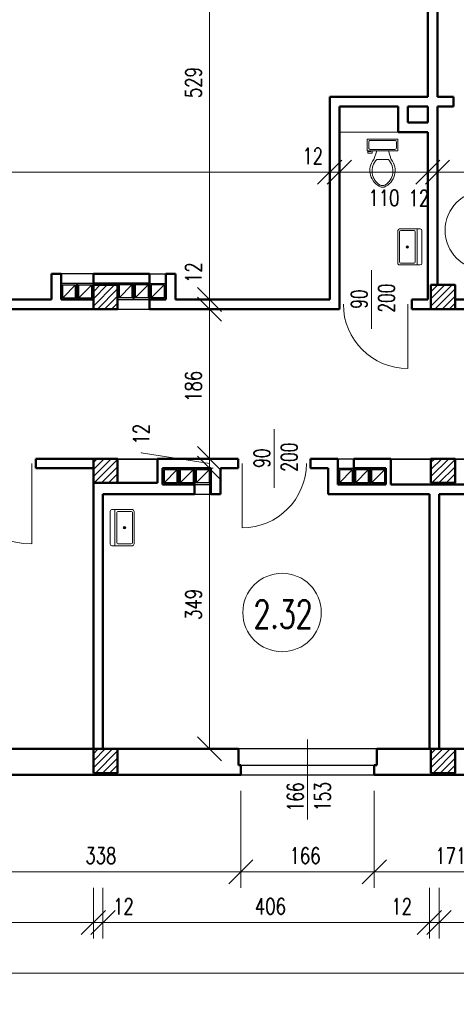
# Model space of a CAD drawing. Header units: millimetres. Extents: x -56112 to 30506, y -136199 to -2178.
# Tile 22 of 45: x 5478 to 10909, y -99540 to -87295. Entities that reach past the tile are written whole.
import ezdxf
from ezdxf.enums import TextEntityAlignment as Align

# ---------------------------------------------------------------- set-up
doc = ezdxf.new("R2010")
doc.units = ezdxf.units.MM
doc.header["$LTSCALE"] = 10
doc.header["$MEASUREMENT"] = 0
doc.header["$PDMODE"] = 35
doc.layers.get('0').update_dxf_attribs({"lineweight": 15})
for name, color, linetype, lineweight in [('L001', 1, 'Continuous', 18), ('L002', 2, 'Continuous', 25), ('L003', 3, 'Continuous', 50)]:
    doc.layers.add(name, color=color, linetype=linetype, lineweight=lineweight)
doc.layers.add('L004', color=4, linetype='Continuous')
doc.styles.get("Standard").update_dxf_attribs({"font": 'simplex.shx', "width": 0.75, "height": 200})
doc.dimstyles.new('1_100', dxfattribs={"dimtxt": 200, "dimasz": 300, "dimexe": 200, "dimexo": 200, "dimgap": 100, "dimtad": 1, "dimdec": 0, "dimlfac": 0.1, "dimtxsty": 'Standard', "dimblk": 'OBLIQUE', "dimcen": 250, "dimdle": 2, "dimclrt": 2, "dimadec": 0, "dimazin": 0, "dimtfac": 1, "dimtdec": 0, "dimtmove": 1, "dimatfit": 3, "dimfxl": 1, "dimarcsym": 0})
pattern_1 = [(45, (-4200, -54957.545), (-44.19417, 44.19417), [])]
pattern_2 = [(45, (-4e-12, -54957.545), (-44.19417, 44.19417), [])]

# ---------------------------------------------------------------- blocks, each defined once
blk = doc.blocks.new('Zlewozmywak pojedyńczy - góra')
blk.add_line((-15, -3.999996), (15, -3.999996))
for points in [[(-13.5, 0), (13.5, 0)], [(-15, -18.499996), (-15, -1.5)], [(-13.5, -17.499996), (-13.5, -6.499996)], [(-12.5, -5.499996), (12.5, -5.499996)], [(13.5, -6.499996), (13.5, -17.499996)], [(15, -1.5), (15, -18.499996)], [(13.5, -19.999996), (-13.5, -19.999996)], [(12.5, -18.499996), (-12.5, -18.499996)]]:
    blk.add_lwpolyline(points)
for radius in [1, 0.5]:
    blk.add_circle((0, -11.999996), radius)
for centre, radius, start, end in [((-13.5, -1.5), 1.5, 90, 180), ((-12.5, -6.499996), 1, 90, 180), ((12.5, -6.499996), 1, 0, 90), ((13.5, -1.5), 1.5, 0, 90), ((-13.5, -18.499996), 1.5, 180, 270), ((-12.5, -17.499996), 1, 180, 270), ((12.5, -17.499996), 1, 270, 0), ((13.5, -18.499996), 1.5, 270, 0)]:
    blk.add_arc(centre, radius, start, end)
blk = doc.blocks.new('Toaleta - góra')
for p, q in [((9.5, -6), (9.5, -2)), ((-10, -8.5), (-8, -8.5)), ((-10, -9.5), (-10, -8.5)), ((-7, -9.5), (-10, -9.5)), ((-8, -8.5), (-8, -8)), ((-7, -8), (-7, -9.5)), ((-4, -8), (-6, -14)), ((4, -8), (6, -14)), ((4, -14), (-4, -14))]:
    blk.add_line(p, q)
blk.add_lwpolyline([(10.5, -8), (10.5, 0), (-10.5, 0), (-10.5, -8)], close=True)
for points in [[(-9.5, -2), (-9.5, -6)], [(8.5, -1), (-8.5, -1)], [(-8.5, -7), (8.5, -7)]]:
    blk.add_lwpolyline(points)
for centre, radius, start, end in [((-8.62, -1.88), 0.884, 81.8699, 188.1301), ((-8.62, -6.12), 0.884, 171.8699, 278.1301), ((8.62, -1.88), 0.884, 351.8699, 98.1301), ((8.62, -6.12), 0.884, 261.8699, 8.1301), ((3.52, -21.58), 12.17, 141.46911, 247.97143), ((4.2, -21.82), 11.33, 136.36773, 238.94682), ((-3.52, -21.58), 12.17, 292.02843, 38.53071), ((-4.2, -21.82), 11.33, 301.05301, 43.63209), ((0, -27.88), 4, 245.73182, 294.26817), ((0, -29), 4, 254.86053, 285.13947)]:
    blk.add_arc(centre, radius, start, end)
blk = doc.blocks.new('_Oblique')
at = {"layer": 'L004', "color": 0, "lineweight": -2}
blk.add_line((-0.5, -0.5), (0.5, 0.5), dxfattribs=at)
blk = doc.blocks.new('*D1933')
at = {"layer": 'Defpoints'}
for p in [(-43796, -93024), (22164, -95784), (-10767, -99582), (22164, -99783)]:
    blk.add_point(p, dxfattribs=at)
at = {"layer": 'L001'}
for p, q in [((-43796, -93224), (-43796, -99983)), ((22164, -95984), (22164, -99983)), ((-43796, -99783), (22164, -99783))]:
    blk.add_line(p, q, dxfattribs=at)
at = {"layer": 'L001', "xscale": 300, "yscale": 300, "zscale": 300, "rotation": 180}
blk.add_blockref('_Oblique', (-43796, -99783), dxfattribs=at)
at = {"layer": 'L001', "xscale": 300, "yscale": 300, "zscale": 300}
blk.add_blockref('_Oblique', (22164, -99783), dxfattribs=at)
at = {"layer": 'L001', "color": 2, "linetype": 'Continuous', "width": 0.75}
blk.add_text('6596', height=200, dxfattribs=at).set_placement((-11028, -99582), align=Align.MIDDLE_LEFT)
blk = doc.blocks.new('*D1934')
at = {"layer": 'Defpoints'}
for p in [(-40196, -96684), (15134, -96684), (-12580, -98952), (15134, -99153)]:
    blk.add_point(p, dxfattribs=at)
at = {"layer": 'L001'}
for p, q in [((-40196, -96884), (-40196, -99353)), ((15134, -96884), (15134, -99353)), ((-40196, -99153), (15134, -99153))]:
    blk.add_line(p, q, dxfattribs=at)
at = {"layer": 'L001', "xscale": 300, "yscale": 300, "zscale": 300, "rotation": 180}
blk.add_blockref('_Oblique', (-40196, -99153), dxfattribs=at)
at = {"layer": 'L001', "xscale": 300, "yscale": 300, "zscale": 300}
blk.add_blockref('_Oblique', (15134, -99153), dxfattribs=at)
at = {"layer": 'L001', "color": 2, "linetype": 'Continuous', "width": 0.75}
blk.add_text('5533', height=200, dxfattribs=at).set_placement((-12844, -98952), align=Align.MIDDLE_LEFT)
blk = doc.blocks.new('*D1939')
at = {"layer": 'Defpoints'}
for p in [(10694, -97893), (14754, -97893), (12773, -98322), (10694, -98523)]:
    blk.add_point(p, dxfattribs=at)
at = {"layer": 'L001'}
for p, q in [((10694, -98093), (10694, -98723)), ((14754, -98093), (14754, -98723)), ((14754, -98523), (10694, -98523))]:
    blk.add_line(p, q, dxfattribs=at)
at = {"layer": 'L001', "xscale": 300, "yscale": 300, "zscale": 300, "rotation": 180}
blk.add_blockref('_Oblique', (10694, -98523), dxfattribs=at)
at = {"layer": 'L001', "xscale": 300, "yscale": 300, "zscale": 300}
blk.add_blockref('_Oblique', (14754, -98523), dxfattribs=at)
at = {"layer": 'L001', "color": 2, "linetype": 'Continuous', "width": 0.75}
blk.add_text('406', height=200, dxfattribs=at).set_placement((12584, -98322), align=Align.MIDDLE_LEFT)
blk = doc.blocks.new('*D1944')
at = {"layer": 'Defpoints'}
for p in [(2364, -97893), (6394, -97893), (4280, -98322), (2364, -98523)]:
    blk.add_point(p, dxfattribs=at)
at = {"layer": 'L001'}
for p, q in [((2364, -98093), (2364, -98723)), ((6394, -98093), (6394, -98723)), ((6394, -98523), (2364, -98523))]:
    blk.add_line(p, q, dxfattribs=at)
at = {"layer": 'L001', "xscale": 300, "yscale": 300, "zscale": 300, "rotation": 180}
blk.add_blockref('_Oblique', (2364, -98523), dxfattribs=at)
at = {"layer": 'L001', "xscale": 300, "yscale": 300, "zscale": 300}
blk.add_blockref('_Oblique', (6394, -98523), dxfattribs=at)
at = {"layer": 'L001', "color": 2, "linetype": 'Continuous', "width": 0.75}
blk.add_text('403', height=200, dxfattribs=at).set_placement((4088, -98322), align=Align.MIDDLE_LEFT)
blk = doc.blocks.new('*D1952')
at = {"layer": 'Defpoints'}
for p in [(6514, -97893), (10574, -97893), (8593, -98322), (6514, -98523)]:
    blk.add_point(p, dxfattribs=at)
at = {"layer": 'L001'}
for p, q in [((6514, -98093), (6514, -98723)), ((10574, -98093), (10574, -98723)), ((10574, -98523), (6514, -98523))]:
    blk.add_line(p, q, dxfattribs=at)
at = {"layer": 'L001', "xscale": 300, "yscale": 300, "zscale": 300, "rotation": 180}
blk.add_blockref('_Oblique', (6514, -98523), dxfattribs=at)
at = {"layer": 'L001', "xscale": 300, "yscale": 300, "zscale": 300}
blk.add_blockref('_Oblique', (10574, -98523), dxfattribs=at)
at = {"layer": 'L001', "color": 2, "linetype": 'Continuous', "width": 0.75}
blk.add_text('406', height=200, dxfattribs=at).set_placement((8404, -98322), align=Align.MIDDLE_LEFT)
blk = doc.blocks.new('*D1953')
at = {"layer": 'Defpoints'}
for p in [(8229, -96684), (9889, -96684), (9010, -97692), (9889, -97893)]:
    blk.add_point(p, dxfattribs=at)
at = {"layer": 'L001'}
for p, q in [((8229, -96884), (8229, -98093)), ((9889, -96884), (9889, -98093)), ((8229, -97893), (9889, -97893))]:
    blk.add_line(p, q, dxfattribs=at)
at = {"layer": 'L001', "xscale": 300, "yscale": 300, "zscale": 300, "rotation": 180}
blk.add_blockref('_Oblique', (8229, -97893), dxfattribs=at)
at = {"layer": 'L001', "xscale": 300, "yscale": 300, "zscale": 300}
blk.add_blockref('_Oblique', (9889, -97893), dxfattribs=at)
at = {"layer": 'L001', "color": 2, "linetype": 'Continuous', "width": 0.75}
blk.add_text('166', height=200, dxfattribs=at).set_placement((8835, -97692), align=Align.MIDDLE_LEFT)
blk = doc.blocks.new('*D1954')
at = {"layer": 'Defpoints'}
for p in [(4844, -96684), (8229, -96684), (6487, -97692), (8229, -97893)]:
    blk.add_point(p, dxfattribs=at)
at = {"layer": 'L001'}
for p, q in [((4844, -96884), (4844, -98093)), ((8229, -96884), (8229, -98093)), ((4844, -97893), (8229, -97893))]:
    blk.add_line(p, q, dxfattribs=at)
at = {"layer": 'L001', "xscale": 300, "yscale": 300, "zscale": 300, "rotation": 180}
blk.add_blockref('_Oblique', (4844, -97893), dxfattribs=at)
at = {"layer": 'L001', "xscale": 300, "yscale": 300, "zscale": 300}
blk.add_blockref('_Oblique', (8229, -97893), dxfattribs=at)
at = {"layer": 'L001', "color": 2, "linetype": 'Continuous', "width": 0.75}
blk.add_text('338', height=200, dxfattribs=at).set_placement((6295, -97692), align=Align.MIDDLE_LEFT)
blk = doc.blocks.new('*D1598')
at = {"layer": 'Defpoints'}
for p in [(6394, -97893), (6514, -97893), (6394, -98523), (6747, -98523)]:
    blk.add_point(p, dxfattribs=at)
at = {"layer": 'L001'}
for p, q in [((6394, -98093), (6394, -98723)), ((6514, -98093), (6514, -98723)), ((6392, -98523), (6394, -98523)), ((6514, -98523), (6394, -98523)), ((6854, -98523), (6514, -98523))]:
    blk.add_line(p, q, dxfattribs=at)
at = {"layer": 'L001', "xscale": 300, "yscale": 300, "zscale": 300}
blk.add_blockref('_Oblique', (6394, -98523), dxfattribs=at)
at = {"layer": 'L001', "xscale": 300, "yscale": 300, "zscale": 300, "rotation": 180}
blk.add_blockref('_Oblique', (6514, -98523), dxfattribs=at)
at = {"layer": 'L001', "color": 2, "linetype": 'Continuous', "width": 0.75}
blk.add_text('12', height=200, dxfattribs=at).set_placement((6640, -98323), align=Align.MIDDLE_LEFT)
blk = doc.blocks.new('*D1955')
at = {"layer": 'Defpoints'}
for p in [(9889, -96684), (11599, -96684), (10793, -97693), (11599, -97893)]:
    blk.add_point(p, dxfattribs=at)
at = {"layer": 'L001'}
for p, q in [((9889, -96884), (9889, -98093)), ((11599, -96884), (11599, -98093)), ((9889, -97893), (11599, -97893))]:
    blk.add_line(p, q, dxfattribs=at)
at = {"layer": 'L001', "xscale": 300, "yscale": 300, "zscale": 300, "rotation": 180}
blk.add_blockref('_Oblique', (9889, -97893), dxfattribs=at)
at = {"layer": 'L001', "xscale": 300, "yscale": 300, "zscale": 300}
blk.add_blockref('_Oblique', (11599, -97893), dxfattribs=at)
at = {"layer": 'L001', "color": 2, "linetype": 'Continuous', "width": 0.75}
blk.add_text('171', height=200, dxfattribs=at).set_placement((10647, -97693), align=Align.MIDDLE_LEFT)
blk = doc.blocks.new('*D1600')
at = {"layer": 'Defpoints'}
for p in [(10574, -97893), (10694, -97893), (10207, -98523), (10574, -98523)]:
    blk.add_point(p, dxfattribs=at)
at = {"layer": 'L001'}
for p, q in [((10574, -98093), (10574, -98723)), ((10694, -98093), (10694, -98723)), ((10100, -98523), (10574, -98523)), ((10694, -98523), (10574, -98523)), ((10696, -98523), (10694, -98523))]:
    blk.add_line(p, q, dxfattribs=at)
at = {"layer": 'L001', "xscale": 300, "yscale": 300, "zscale": 300}
blk.add_blockref('_Oblique', (10574, -98523), dxfattribs=at)
at = {"layer": 'L001', "xscale": 300, "yscale": 300, "zscale": 300, "rotation": 180}
blk.add_blockref('_Oblique', (10694, -98523), dxfattribs=at)
at = {"layer": 'L001', "color": 2, "linetype": 'Continuous', "width": 0.75}
blk.add_text('12', height=200, dxfattribs=at).set_placement((10100, -98323), align=Align.MIDDLE_LEFT)
blk = doc.blocks.new('*D2146')
at = {"layer": 'Defpoints'}
for p in [(-3146, -88794), (3229, -88989), (-3146, -89190), (9334, -89514)]:
    blk.add_point(p, dxfattribs=at)
at = {"layer": 'L001'}
for p, q in [((-3146, -88994), (-3146, -89390)), ((9334, -89314), (9334, -88990)), ((9334, -89190), (-3146, -89190))]:
    blk.add_line(p, q, dxfattribs=at)
at = {"layer": 'L001', "xscale": 300, "yscale": 300, "zscale": 300, "rotation": 180}
blk.add_blockref('_Oblique', (-3146, -89190), dxfattribs=at)
at = {"layer": 'L001', "xscale": 300, "yscale": 300, "zscale": 300}
blk.add_blockref('_Oblique', (9334, -89190), dxfattribs=at)
at = {"layer": 'L001', "color": 2, "linetype": 'Continuous', "width": 0.75}
blk.add_text('1248', height=200, dxfattribs=at).set_placement((2979, -88989), align=Align.MIDDLE_LEFT)
blk = doc.blocks.new('*D1977')
at = {"layer": 'Defpoints'}
for p in [(7666, -85484), (7639, -88080), (7666, -90774), (7840, -90774)]:
    blk.add_point(p, dxfattribs=at)
at = {"layer": 'L001'}
for p, q in [((7840, -85484), (7840, -90774)), ((7866, -85484), (8040, -85484)), ((7866, -90774), (8040, -90774))]:
    blk.add_line(p, q, dxfattribs=at)
at = {"layer": 'L001', "xscale": 300, "yscale": 300, "zscale": 300}
for p, rotation in [((7840, -85484), 89.99999999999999), ((7840, -90774), 270)]:
    blk.add_blockref('_Oblique', p, dxfattribs=dict(at, rotation=rotation))
at = {"layer": 'L001', "color": 2, "linetype": 'Continuous', "width": 0.75}
blk.add_text('529', height=200, rotation=90, dxfattribs=at).set_placement((7639, -88270), align=Align.MIDDLE_LEFT)
blk = doc.blocks.new('*D1650')
at = {"layer": 'Defpoints'}
for p in [(7840, -90462), (7666, -90774), (7840, -90894), (8104, -90894)]:
    blk.add_point(p, dxfattribs=at)
at = {"layer": 'L001'}
for p, q in [((7840, -90355), (7840, -90774)), ((7840, -90774), (7840, -90894)), ((7866, -90774), (8040, -90774)), ((7904, -90894), (7640, -90894)), ((7840, -90896), (7840, -90894))]:
    blk.add_line(p, q, dxfattribs=at)
at = {"layer": 'L001', "xscale": 300, "yscale": 300, "zscale": 300}
for p, rotation in [((7840, -90774), 270), ((7840, -90894), 90)]:
    blk.add_blockref('_Oblique', p, dxfattribs=dict(at, rotation=rotation))
at = {"layer": 'L001', "color": 2, "linetype": 'Continuous', "width": 0.75}
blk.add_text('12', height=200, rotation=90, dxfattribs=at).set_placement((7640, -90570), align=Align.MIDDLE_LEFT)
blk = doc.blocks.new('*D1978')
at = {"layer": 'Defpoints'}
for p in [(8104, -90894), (7639, -91873), (7840, -92754), (7988, -92754)]:
    blk.add_point(p, dxfattribs=at)
at = {"layer": 'L001'}
for p, q in [((7904, -90894), (7640, -90894)), ((7840, -90894), (7840, -92754)), ((7788, -92754), (7640, -92754))]:
    blk.add_line(p, q, dxfattribs=at)
at = {"layer": 'L001', "xscale": 300, "yscale": 300, "zscale": 300}
for p, rotation in [((7840, -90894), 90), ((7840, -92754), 270)]:
    blk.add_blockref('_Oblique', p, dxfattribs=dict(at, rotation=rotation))
at = {"layer": 'L001', "color": 2, "linetype": 'Continuous', "width": 0.75}
blk.add_text('186', height=200, rotation=90, dxfattribs=at).set_placement((7639, -92048), align=Align.MIDDLE_LEFT)
blk = doc.blocks.new('*D1708')
at = {"layer": 'Defpoints'}
for p in [(9101, -89190), (9454, -89190), (9454, -89297), (9334, -89514)]:
    blk.add_point(p, dxfattribs=at)
at = {"layer": 'L001'}
for p, q in [((9334, -89314), (9334, -88990)), ((9454, -89097), (9454, -88990)), ((8994, -89190), (9334, -89190)), ((9334, -89190), (9454, -89190)), ((9456, -89190), (9454, -89190))]:
    blk.add_line(p, q, dxfattribs=at)
at = {"layer": 'L001', "xscale": 300, "yscale": 300, "zscale": 300}
blk.add_blockref('_Oblique', (9334, -89190), dxfattribs=at)
at = {"layer": 'L001', "xscale": 300, "yscale": 300, "zscale": 300, "rotation": 180}
blk.add_blockref('_Oblique', (9454, -89190), dxfattribs=at)
at = {"layer": 'L001', "color": 2, "linetype": 'Continuous', "width": 0.75}
blk.add_text('12', height=200, dxfattribs=at).set_placement((8994, -88990), align=Align.MIDDLE_LEFT)
blk = doc.blocks.new('*D1992')
at = {"layer": 'Defpoints'}
for p in [(10554, -89190), (9454, -89297), (10554, -89297), (9980, -89511)]:
    blk.add_point(p, dxfattribs=at)
at = {"layer": 'L001'}
for p, q in [((9454, -89097), (9454, -88990)), ((10554, -89097), (10554, -88990)), ((9454, -89190), (10554, -89190))]:
    blk.add_line(p, q, dxfattribs=at)
at = {"layer": 'L001', "xscale": 300, "yscale": 300, "zscale": 300, "rotation": 180}
blk.add_blockref('_Oblique', (9454, -89190), dxfattribs=at)
at = {"layer": 'L001', "xscale": 300, "yscale": 300, "zscale": 300}
blk.add_blockref('_Oblique', (10554, -89190), dxfattribs=at)
at = {"layer": 'L001', "color": 2, "linetype": 'Continuous', "width": 0.75}
blk.add_text('110', height=200, dxfattribs=at).set_placement((9816, -89511), align=Align.MIDDLE_LEFT)
blk = doc.blocks.new('*D1710')
at = {"layer": 'Defpoints'}
for p in [(10674, -89190), (10554, -89297), (10674, -89297), (10422, -89513)]:
    blk.add_point(p, dxfattribs=at)
at = {"layer": 'L001'}
for p, q in [((10554, -89097), (10554, -88990)), ((10674, -89097), (10674, -88990)), ((10552, -89190), (10554, -89190)), ((10554, -89190), (10674, -89190)), ((10674, -89190), (10676, -89190))]:
    blk.add_line(p, q, dxfattribs=at)
at = {"layer": 'L001', "xscale": 300, "yscale": 300, "zscale": 300}
blk.add_blockref('_Oblique', (10554, -89190), dxfattribs=at)
at = {"layer": 'L001', "xscale": 300, "yscale": 300, "zscale": 300, "rotation": 180}
blk.add_blockref('_Oblique', (10674, -89190), dxfattribs=at)
at = {"layer": 'L001', "color": 2, "linetype": 'Continuous', "width": 0.75}
blk.add_text('12', height=200, dxfattribs=at).set_placement((10315, -89513), align=Align.MIDDLE_LEFT)
blk = doc.blocks.new('*D1993')
at = {"layer": 'Defpoints'}
for p in [(11355, -88989), (12134, -89190), (10674, -89297), (12134, -89297)]:
    blk.add_point(p, dxfattribs=at)
at = {"layer": 'L001'}
for p, q in [((10674, -89097), (10674, -88990)), ((12134, -89097), (12134, -88990)), ((10674, -89190), (12134, -89190))]:
    blk.add_line(p, q, dxfattribs=at)
at = {"layer": 'L001', "xscale": 300, "yscale": 300, "zscale": 300, "rotation": 180}
blk.add_blockref('_Oblique', (10674, -89190), dxfattribs=at)
at = {"layer": 'L001', "xscale": 300, "yscale": 300, "zscale": 300}
blk.add_blockref('_Oblique', (12134, -89190), dxfattribs=at)
at = {"layer": 'L001', "color": 2, "linetype": 'Continuous', "width": 0.75}
blk.add_text('146', height=200, dxfattribs=at).set_placement((11180, -88989), align=Align.MIDDLE_LEFT)
blk = doc.blocks.new('*D1725')
at = {"layer": 'Defpoints'}
for p in [(6990, -92579), (7988, -92754), (7840, -92874), (8084, -92874)]:
    blk.add_point(p, dxfattribs=at)
at = {"layer": 'L001'}
for p, q in [((6990, -92679), (6990, -92681)), ((7840, -92814), (6990, -92681)), ((7788, -92754), (7640, -92754)), ((7840, -92752), (7840, -92754)), ((7840, -92754), (7840, -92874)), ((7884, -92874), (7640, -92874)), ((7840, -92874), (7840, -92876))]:
    blk.add_line(p, q, dxfattribs=at)
at = {"layer": 'L001', "xscale": 300, "yscale": 300, "zscale": 300}
for p, rotation in [((7840, -92754), 270), ((7840, -92874), 90)]:
    blk.add_blockref('_Oblique', p, dxfattribs=dict(at, rotation=rotation))
at = {"layer": 'L001', "color": 2, "linetype": 'Continuous', "width": 0.75}
blk.add_text('12', height=200, rotation=90, dxfattribs=at).set_placement((6990, -92579), align=Align.MIDDLE_LEFT)
blk = doc.blocks.new('*D1999')
at = {"layer": 'Defpoints'}
for p in [(8084, -92874), (7639, -94570), (7840, -96364), (8084, -96364)]:
    blk.add_point(p, dxfattribs=at)
at = {"layer": 'L001'}
for p, q in [((7884, -92874), (7640, -92874)), ((7840, -92874), (7840, -96364)), ((7884, -96364), (7640, -96364))]:
    blk.add_line(p, q, dxfattribs=at)
at = {"layer": 'L001', "xscale": 300, "yscale": 300, "zscale": 300}
for p, rotation in [((7840, -92874), 89.99999999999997), ((7840, -96364), 270)]:
    blk.add_blockref('_Oblique', p, dxfattribs=dict(at, rotation=rotation))
at = {"layer": 'L001', "color": 2, "linetype": 'Continuous', "width": 0.75}
blk.add_text('349', height=200, rotation=90, dxfattribs=at).set_placement((7639, -94760), align=Align.MIDDLE_LEFT)

msp = doc.modelspace()

# ---------------------------------------------------------------- hatches: boundary and pattern name
at = {"layer": 'L001'}
h = msp.add_hatch(dxfattribs=at)
h.set_pattern_fill('ANSI31', color=256, scale=500, style=0)
h.set_pattern_definition(pattern_1)
h.paths.add_polyline_path([(6694, -90594.4), (6394, -90594.4), (6394, -90894.4), (6694, -90894.4)], flags=16)
h = msp.add_hatch(dxfattribs=at)
h.set_pattern_fill('ANSI31', color=256, scale=500, style=0)
h.set_pattern_definition(pattern_2)
h.paths.add_polyline_path([(10894, -90594.4), (10594, -90594.4), (10594, -90894.4), (10894, -90894.4)], flags=16)
h = msp.add_hatch(dxfattribs=at)
h.set_pattern_fill('ANSI31', color=256, scale=500, style=0)
h.set_pattern_definition(pattern_1)
h.paths.add_polyline_path([(6694, -92754.4), (6394, -92754.4), (6394, -93054.4), (6694, -93054.4)], flags=16)
h = msp.add_hatch(dxfattribs=at)
h.set_pattern_fill('ANSI31', color=256, scale=500, style=0)
h.set_pattern_definition(pattern_2)
h.paths.add_polyline_path([(10894, -92754.4), (10594, -92754.4), (10594, -93054.4), (10894, -93054.4)], flags=16)
h = msp.add_hatch(dxfattribs=at)
h.set_pattern_fill('ANSI31', color=256, scale=500, style=0)
h.set_pattern_definition(pattern_1)
h.paths.add_polyline_path([(6694, -96364.4), (6394, -96364.4), (6394, -96664.4), (6694, -96664.4)], flags=16)
h = msp.add_hatch(dxfattribs=at)
h.set_pattern_fill('ANSI31', color=256, scale=500, style=0)
h.set_pattern_definition(pattern_2)
h.paths.add_polyline_path([(10894, -96364.4), (10594, -96364.4), (10594, -96664.4), (10894, -96664.4)], flags=16)

# ---------------------------------------------------------------- linework, layer by layer
at = {"layer": 'Defpoints'}
msp.add_3dface([(-51868.7, -76799.4, 0), (30505.6, -76799.4, 0), (30505.6, -106499.4, 0), (-51868.7, -106499.4, 0)], dxfattribs=at)
at = {"layer": 'L001'}
for p, q in [((10184, -88694.4), (9454, -88694.4)), ((9854, -90409.8), (9854, -91138.9)), ((10304, -90832.6, 70), (10304, -91632.6, 70)), ((8644, -92388), (8644, -93117.2)), ((5629, -92812.6, 70), (5629, -93812.6, 70)), ((6694, -92754.4), (7194, -92754.4)), ((6694, -92766.4), (7194, -92766.4)), ((8244, -92814.4, 70), (8244, -93614.4, 70)), ((10094, -92754.4), (10594, -92754.4)), ((10094, -92766.4), (10594, -92766.4)), ((10894, -92754.4), (11394, -92754.4)), ((10894, -92766.4), (11394, -92766.4)), ((9059, -96246.9), (9059, -97243.1))]:
    msp.add_line(p, q, dxfattribs=at)
for centre in [(11256.8, -89914.2), (8741.5, -94667.6)]:
    msp.add_circle(centre, 488.1, dxfattribs=at)
for centre, radius, start, end in [((10304, -90832.6, 70), 800, 180, 270), ((5629, -92812.6), 1000, 180, 270), ((8244, -92814.4, 70), 800, 270, 0)]:
    msp.add_arc(centre, radius, start, end, dxfattribs=at)
at = {"layer": 'L002'}
for p, q in [((6394, -90454.4), (5994, -90454.4)), ((7094, -90454.4), (7294, -90454.4)), ((6394, -90574.4), (5994, -90574.4)), ((6174, -90594.4), (6014, -90754.4)), ((6014, -90594.4), (6174, -90594.4)), ((6014, -90754.4), (6014, -90594.4)), ((6174, -90754.4), (6174, -90594.4)), ((6214, -90754.4), (6214, -90594.4)), ((6214, -90594.4), (6374, -90594.4)), ((6374, -90594.4), (6214, -90754.4)), ((6374, -90754.4), (6374, -90594.4)), ((6714, -90594.4), (6714, -90754.4)), ((6714, -90754.4), (6874, -90594.4)), ((6874, -90594.4), (6714, -90594.4)), ((6874, -90594.4), (6874, -90754.4)), ((6914, -90754.4), (7074, -90594.4)), ((7074, -90594.4), (6914, -90594.4)), ((6914, -90594.4), (6914, -90754.4)), ((7074, -90594.4), (7074, -90754.4)), ((7094, -90574.4), (7294, -90574.4)), ((7114, -90754.4), (7274, -90594.4)), ((7274, -90594.4), (7114, -90594.4)), ((7114, -90594.4), (7114, -90754.4)), ((7274, -90594.4), (7274, -90754.4)), ((6014, -90754.4), (6174, -90754.4)), ((6214, -90754.4), (6374, -90754.4)), ((6694, -90774.4), (7094, -90774.4)), ((6874, -90754.4), (6714, -90754.4)), ((7074, -90754.4), (6914, -90754.4)), ((7274, -90754.4), (7114, -90754.4)), ((6694, -90894.4), (7094, -90894.4)), ((9434, -92754.4), (9634, -92754.4)), ((7274, -92894.4), (7274, -93054.4)), ((7274, -93054.4), (7434, -92894.4)), ((7434, -92894.4), (7274, -92894.4)), ((7434, -92894.4), (7434, -93054.4)), ((7474, -93054.4), (7634, -92894.4)), ((7474, -92894.4), (7474, -93054.4)), ((7634, -92894.4), (7474, -92894.4)), ((7634, -92894.4), (7634, -93054.4)), ((7674, -93054.4), (7834, -92894.4)), ((7674, -92894.4), (7674, -93054.4)), ((7834, -92894.4), (7674, -92894.4)), ((7834, -92894.4), (7834, -93054.4)), ((9434, -92874.4), (9634, -92874.4)), ((9454, -93054.4), (9614, -92894.4)), ((9454, -92894.4), (9454, -93054.4)), ((9614, -92894.4), (9454, -92894.4)), ((9614, -92894.4), (9614, -93054.4)), ((9814, -92894.4), (9654, -92894.4)), ((9654, -93054.4), (9814, -92894.4)), ((9654, -92894.4), (9654, -93054.4)), ((9814, -92894.4), (9814, -93054.4)), ((9854, -92894.4), (9854, -93054.4)), ((9854, -93054.4), (10014, -92894.4)), ((10014, -92894.4), (9854, -92894.4)), ((10014, -92894.4), (10014, -93054.4)), ((7434, -93054.4), (7274, -93054.4)), ((7634, -93054.4), (7474, -93054.4)), ((7834, -93054.4), (7674, -93054.4)), ((9614, -93054.4), (9454, -93054.4)), ((9814, -93054.4), (9654, -93054.4)), ((10014, -93054.4), (9854, -93054.4)), ((7654, -93074.4), (7854, -93074.4)), ((7654, -93194.4), (7854, -93194.4)), ((9919, -96364.4), (8199, -96364.4)), ((8229, -96564.4), (9889, -96564.4)), ((8229, -96684.4), (9889, -96684.4))]:
    msp.add_line(p, q, dxfattribs=at)
at = {"layer": 'L003'}
for p, q in [((10554, -85484.4), (10554, -88254.4)), ((10674, -85484.4), (10674, -88254.4)), ((10554, -88254.4), (9334, -88254.4)), ((9334, -90774.4), (9334, -88254.4)), ((10874, -88254.4), (10674, -88254.4)), ((10874, -88254.4), (10874, -88374.4)), ((9454, -90894.4), (9454, -88374.4)), ((10184, -88374.4), (9454, -88374.4)), ((10184, -88374.4), (10184, -88694.4)), ((10304, -88374.4), (10304, -88574.4)), ((10554, -88374.4), (10304, -88374.4)), ((10554, -88374.4), (10554, -88574.4)), ((10674, -88374.4), (10674, -90594.4)), ((10874, -88374.4), (10674, -88374.4)), ((10304, -88574.4), (10554, -88574.4)), ((10184, -88694.4), (10554, -88694.4)), ((10554, -88694.4), (10554, -90774.4)), ((5994, -90454.4), (5874, -90454.4)), ((5874, -90454.4), (5874, -90774.4)), ((5994, -90774.4), (5994, -90454.4)), ((6394, -90774.4), (6394, -90454.4)), ((7094, -90454.4), (6394, -90454.4)), ((7094, -90454.4), (7094, -90894.4)), ((7294, -90454.4), (7294, -90774.4)), ((7414, -90454.4), (7294, -90454.4)), ((7414, -90774.4), (7414, -90454.4)), ((6194, -90774.4), (6194, -90574.4)), ((7094, -90574.4), (6394, -90574.4)), ((6694, -90574.4), (6694, -90774.4)), ((6894, -90574.4), (6894, -90774.4)), ((5874, -90774.4), (4874, -90774.4)), ((6394, -90774.4), (5994, -90774.4)), ((7294, -90774.4), (7094, -90774.4)), ((9334, -90774.4), (7414, -90774.4)), ((10554, -90774.4), (10354, -90774.4)), ((10354, -90774.4), (10354, -90894.4)), ((11064, -90774.4), (10894, -90774.4)), ((6694, -90894.4), (4874, -90894.4)), ((9454, -90894.4), (7094, -90894.4)), ((11064, -90894.4), (10354, -90894.4)), ((6394, -92754.4), (5679, -92754.4)), ((5679, -92754.4), (5679, -92874.4)), ((8194, -92754.4), (7194, -92754.4)), ((7194, -92754.4), (7194, -93054.4)), ((8194, -92754.4), (8194, -92874.4)), ((9434, -92754.4), (9094, -92754.4)), ((9094, -92754.4), (9094, -92874.4)), ((9434, -92754.4), (9434, -93074.4)), ((10094, -92754.4), (9634, -92754.4)), ((9634, -92754.4), (9634, -93074.4)), ((10094, -92754.4), (10094, -93074.4)), ((6394, -92874.4), (5679, -92874.4)), ((6394, -92874.4), (5679, -92874.4)), ((7254, -92874.4), (7254, -93074.4)), ((7854, -92874.4), (7254, -92874.4)), ((7454, -92874.4), (7454, -93074.4)), ((7654, -92874.4), (7654, -93194.4)), ((7854, -92874.4), (7854, -93194.4)), ((7974, -92874.4), (7974, -93194.4)), ((8194, -92874.4), (7974, -92874.4)), ((9314, -92874.4), (9094, -92874.4)), ((9314, -92874.4), (9314, -93194.4)), ((10034, -92874.4), (9634, -92874.4)), ((9834, -92874.4), (9834, -93074.4)), ((10034, -92874.4), (10034, -93074.4)), ((6394, -93054.4), (6394, -96364.4)), ((7194, -93054.4), (6694, -93054.4)), ((7654, -93074.4), (7254, -93074.4)), ((10034, -93074.4), (9434, -93074.4)), ((11394, -93074.4), (10094, -93074.4)), ((7654, -93194.4), (6514, -93194.4)), ((6514, -93194.4), (6514, -96364.4)), ((7854, -93194.4), (7974, -93194.4)), ((10574, -93194.4), (9314, -93194.4)), ((10574, -93194.4), (10574, -96364.4)), ((12054, -93194.4), (10694, -93194.4)), ((10694, -93194.4), (10694, -96364.4)), ((6394, -96364.4), (4874, -96364.4)), ((8199, -96364.4), (6694, -96364.4)), ((8199, -96364.4), (8199, -96564.4)), ((10574, -96364.4), (9919, -96364.4)), ((9919, -96364.4), (9919, -96564.4)), ((11569, -96364.4), (10894, -96364.4)), ((8199, -96564.4), (8229, -96564.4)), ((8229, -96684.4), (8229, -96564.4)), ((9889, -96684.4), (9889, -96564.4)), ((9889, -96564.4), (9919, -96564.4)), ((8229, -96684.4), (4844, -96684.4)), ((11599, -96684.4), (9889, -96684.4))]:
    msp.add_line(p, q, dxfattribs=at)
at = {"layer": 'L003', "flags": 128}
for points in [[(6394, -90894.4), (6694, -90894.4), (6694, -90594.4), (6394, -90594.4)], [(10594, -90894.4), (10894, -90894.4), (10894, -90594.4), (10594, -90594.4)], [(6394, -93054.4), (6694, -93054.4), (6694, -92754.4), (6394, -92754.4)], [(10594, -93054.4), (10894, -93054.4), (10894, -92754.4), (10594, -92754.4)], [(6394, -96664.4), (6694, -96664.4), (6694, -96364.4), (6394, -96364.4)], [(10594, -96664.4), (10894, -96664.4), (10894, -96364.4), (10594, -96364.4)]]:
    msp.add_lwpolyline(points, close=True, dxfattribs=at)
at = {"layer": 'L004'}
msp.add_3dface([(29505.6, -77799.4, 0), (-50868.7, -77799.4, 0), (-50868.7, -105499.4, 0), (29505.6, -105499.4, 0)], dxfattribs=at)

# ---------------------------------------------------------------- block references
at = {"layer": 'L001', "xscale": 18.14285714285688, "yscale": 18.14285714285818, "zscale": 18.14285714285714}
msp.add_blockref('Toaleta - góra', (9991.2, -88780.5), dxfattribs=at)
at = {"layer": 'L001', "xscale": 14.99999999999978, "yscale": 15.00000000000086, "zscale": 15}
for p, rotation in [((10481.3, -90120.7), 270), ((6602.1, -93613.1), 90)]:
    msp.add_blockref('Zlewozmywak pojedyńczy - góra', p, dxfattribs=dict(at, rotation=rotation))

# ---------------------------------------------------------------- texts
at = {"layer": 'L001', "width": 0.7}
for s, p in [('200', (10200.8, -90757.5)), ('90', (9861.5, -90769.8)), ('90', (8651.5, -92748)), ('200', (8990.8, -92735.8)), ('166', (9066.5, -96960.7)), ('153', (9405.8, -96957.3))]:
    msp.add_text(s, height=200, rotation=90, dxfattribs=at).set_placement(p, align=Align.BOTTOM_CENTER)
msp.add_text('2.32', height=350, dxfattribs=at).set_placement((8754.3, -94969.4), align=Align.BOTTOM_CENTER)

# ---------------------------------------------------------------- dimensions: what is measured, and where the dimension line sits
at = {"layer": 'L001'}
for base, p1, p2, angle, picture, middle in [((7840.1, -90774.4), (7666.2, -85484.4), (7666.2, -90774.4), 270, '*D1977', (7639.1, -88080.4)), ((-3146, -89190.3), (9334, -89514.4), (-3146, -88794.4), 180, '*D2146', (3229.4, -88989.2)), ((7840.1, -92754.4), (8103.7, -90894.4), (7988, -92754.4), 270, '*D1978', (7639.1, -91873.4)), ((7840.1, -92874.4), (7988, -92754.4), (8084, -92874.4), 270, '*D1725', (6989.8, -92579.4)), ((7840.1, -96364.4), (8084, -92874.4), (8084, -96364.4), 270, '*D1999', (7639.1, -94570.4)), ((2364, -98523.3), (6394, -97893.3), (2364, -97893.3), 180, '*D1944', (4280.4, -98322)), ((6514, -98523.3), (10574, -97893.3), (6514, -97893.3), 180, '*D1952', (8593, -98322.3)), ((10694, -98523.3), (14754, -97893.3), (10694, -97893.3), 180, '*D1939', (12773, -98322.3))]:
    dim = msp.add_linear_dim(base=base, p1=p1, p2=p2, angle=angle, dimstyle='1_100', override={"dimtad": 0}, dxfattribs=at)
    dim.commit()
    dim.dimension.update_dxf_attribs({"geometry": picture, "text_midpoint": middle, "dimtype": 160})
dim = msp.add_linear_dim(base=(9454, -89190.3), p1=(9334, -89514.4), p2=(9454, -89297.3), dimstyle='1_100', dxfattribs=at)
dim.commit()
dim.dimension.update_dxf_attribs({"geometry": '*D1708', "text_midpoint": (9100.8, -89190.3), "dimtype": 160})
for base, p1, p2, picture, middle in [((12134, -89190.3), (10674, -89297.3), (12134, -89297.3), '*D1993', (11355, -88989.2)), ((10554, -89190.3), (9454, -89297.3), (10554, -89297.3), '*D1992', (9980.1, -89511.2)), ((10674, -89190.3), (10554, -89297.3), (10674, -89297.3), '*D1710', (10421.8, -89512.9)), ((22164, -99783.4), (-43796, -93024.4), (22164, -95784.4), '*D1933', (-10767, -99582.4)), ((15134, -99153.4), (-40196, -96684.4), (15134, -96684.4), '*D1934', (-12580, -98952.3)), ((8228.9970215, -97893.2914633), (4843.9970215, -96684.3560405), (8228.9970215, -96684.3560405), '*D1954', (6487.4970215, -97692.2624999)), ((9889, -97893.3), (8229, -96684.4), (9889, -96684.4), '*D1953', (9010, -97692.3)), ((11599, -97893.3), (9889, -96684.4), (11599, -96684.4), '*D1955', (10793, -97693.1))]:
    dim = msp.add_linear_dim(base=base, p1=p1, p2=p2, dimstyle='1_100', override={"dimtad": 0}, dxfattribs=at)
    dim.commit()
    dim.dimension.update_dxf_attribs({"geometry": picture, "text_midpoint": middle, "dimtype": 160})
for base, p1, p2, angle, picture, middle in [((7840.1, -90894.4), (7666.2, -90774.4), (8103.7, -90894.4), 270, '*D1650', (7840.1, -90462.4)), ((6394, -98523.3), (6514, -97893.3), (6394, -97893.3), 180, '*D1598', (6747.2, -98523.3)), ((10574, -98523.3), (10694, -97893.3), (10574, -97893.3), 180, '*D1600', (10207.2, -98523.3))]:
    dim = msp.add_linear_dim(base=base, p1=p1, p2=p2, angle=angle, dimstyle='1_100', dxfattribs=at)
    dim.commit()
    dim.dimension.update_dxf_attribs({"geometry": picture, "text_midpoint": middle, "dimtype": 160})

doc.saveas('drawing.dxf')
